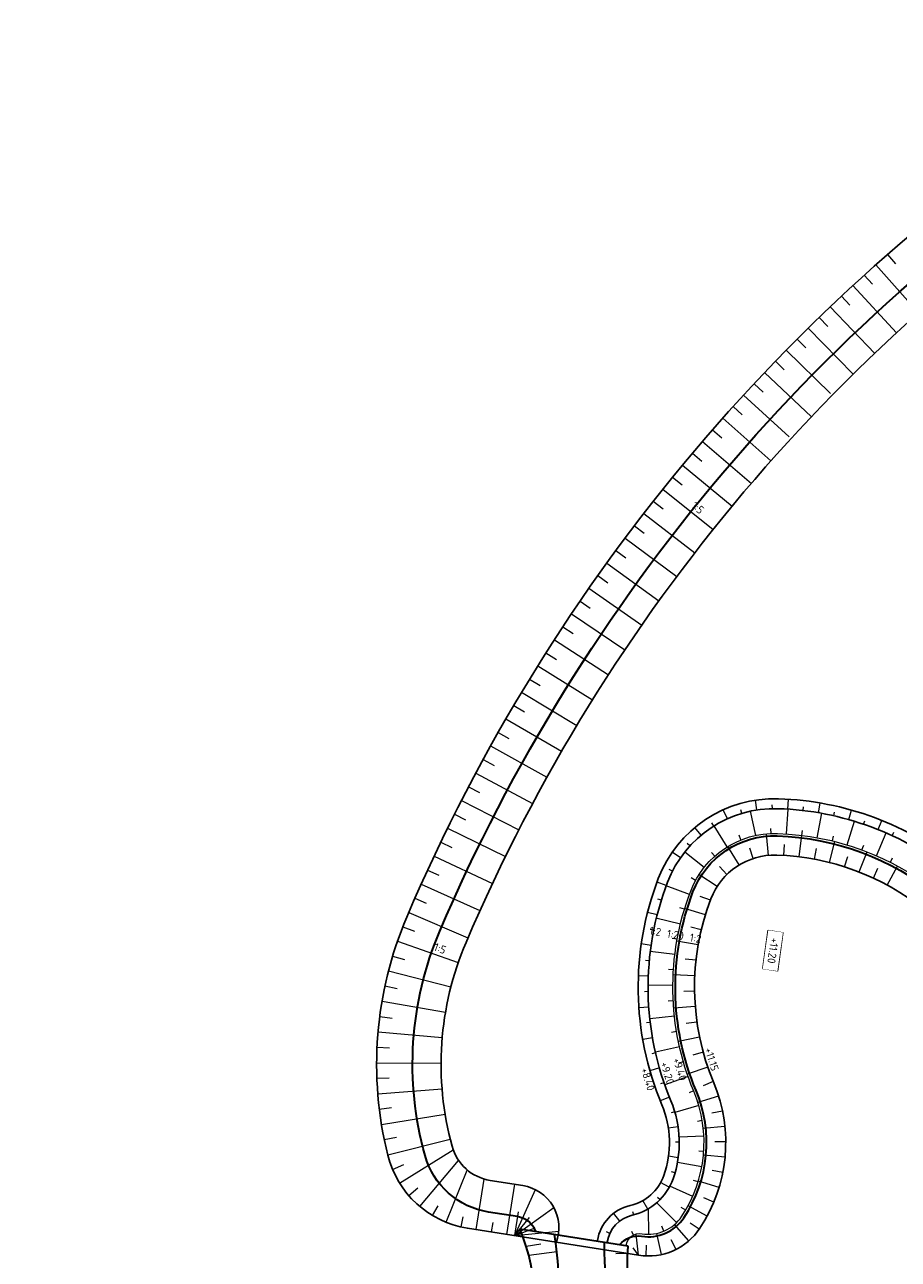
# Model space of a CAD drawing. Header units: metres. Extents: x 232559 to 234458, y 552925 to 554400.
# Tile 29 of 45: x 232938 to 233079, y 554059 to 554258. Entities that reach past the tile are written whole.
import ezdxf
from ezdxf.enums import TextEntityAlignment as Align

# ---------------------------------------------------------------- set-up
doc = ezdxf.new("R2010")
doc.units = ezdxf.units.M
doc.layers.get('Defpoints').update_dxf_attribs({"color": 241})
for name, color, linetype, lineweight in [('N-AL-HOOGTELABEL-S', 7, 'Continuous', 9), ('N-WE-GK-KEERWAND_DAMWAND-G', 30, 'Continuous', 50), ('N-WE-GW-WATERGANG_BODEM-G', 144, 'Continuous', 25), ('N-WE-OB-BESCHOEIING-G', 7, 'OB-BESCHOEIING', 25), ('N-WE-VH-M', 7, 'Continuous', 18), ('X-XX-AL-AANKLEDING-T25', 7, 'Continuous', 25)]:
    doc.layers.add(name, color=color, linetype=linetype, lineweight=lineweight)
for name, color, linetype, lineweight, true_color in [('N-WE-GW-GRONDWERKLIJN-G', 7, 'Continuous', 18, 0x004c00), ('N-WE-GW-TALUDARCERING_KORT-G', 7, 'Continuous', 18, 0x004c00), ('N-WE-GW-TALUDARCERING_LANG-G', 7, 'Continuous', 13, 0x004c00), ('N-WE-GW-WADI-G', 110, 'Continuous', 35, 0x00ff7f), ('N-WE-GW-WATERGANG_INSTEEK-G', 7, 'Continuous', 25, 0x004c00), ('N-WE-WH-WATERLIJN-G', 150, 'Continuous', 35, 0x007fff)]:
    doc.layers.add(name, color=color, linetype=linetype, lineweight=lineweight, true_color=true_color)
doc.styles.add('NLCS-ISO', font='NLCS-ISO.ttf')
doc.styles.add('NLCS-ISO-ANNOTATIEF-T18', font='NLCS-ISO.ttf', dxfattribs={"height": 1.8})
doc.styles.add('NLCS-ISO-M500-T25', font='NLCS-ISO.ttf', dxfattribs={"height": 1.25})
doc.linetypes.add('OB-BESCHOEIING', pattern='A,30,-5,[1,NLCS.SHX,S=1,R=0,X=0,Y=0],-5', length=40)
doc.dimstyles.new('NLCS-ANNOTATIEF-T18-PIJL_L2_H2_A', dxfattribs={"dimtxt": 1.8, "dimasz": 1.8, "dimexe": 1.2, "dimexo": 1.2, "dimgap": 0.7, "dimtad": 1, "dimzin": 0, "dimdsep": 46, "dimtxsty": 'NLCS-ISO-ANNOTATIEF-T18', "dimcen": 0, "dimdle": 2, "dimclrd": 7, "dimclre": 251, "dimclrt": 7, "dimazin": 0, "dimtfac": 1, "dimtofl": 0, "dimtmove": 0, "dimatfit": 3, "dimfxl": 2, "dimtfillclr": 256, "dimtolj": 1, "dimtzin": 0, "dimlwd": 9, "dimlwe": 9, "dimarcsym": 0})

# ---------------------------------------------------------------- blocks, each defined once
blk = doc.blocks.new('*D113')
at = {"layer": 'Defpoints', "color": 0, "transparency": 16777216}
for p in [(232796.7, 554139.99), (233296.5, 554125.8)]:
    blk.add_point(p, dxfattribs=at)
at = {"layer": 'N-WE-VH-M', "color": 7, "lineweight": 9, "transparency": 16777216}
blk.add_line((233283.59, 554126.17), (233294.7, 554125.85), dxfattribs=at)
at = {"layer": 'N-WE-VH-M', "color": 7, "transparency": 16777216}
blk.add_solid([(233294.71, 554126.15), (233294.69, 554125.55), (233296.5, 554125.8)], dxfattribs=at)
at = {"layer": 'N-WE-VH-M', "color": 7, "transparency": 16777216, "insert": (233288.29, 554127.64), "char_height": 1.8, "attachment_point": 5, "rotation": 358.3738, "style": 'NLCS-ISO-ANNOTATIEF-T18'}
blk.add_mtext('\\A1;R500.00', dxfattribs=at)
blk = doc.blocks.new('SAL-HOOGTELABEL_AANLEG-SO')
blk.add_lwpolyline([(-4.84, 1.8), (4.85, 1.8), (4.85, -1.89), (-4.84, -1.89)], close=True)
at = {"style": 'NLCS-ISO'}
blk.add_attdef('HOOGTE', text='', height=2, dxfattribs=at).set_placement((0, 0), align=Align.MIDDLE_CENTER)
blk.add_wipeout([(-4.84, 1.8), (4.85, 1.8), (4.85, -1.89), (-4.84, -1.89)])

msp = doc.modelspace()

# ---------------------------------------------------------------- linework, layer by layer
at = {"layer": 'N-WE-GK-KEERWAND_DAMWAND-G', "const_width": 0.2, "flags": 128}
msp.add_lwpolyline([(233031.998, 554061.188), (233022.12, 554062.749)], dxfattribs=at)
at = {"layer": 'N-WE-GW-GRONDWERKLIJN-G', "flags": 128}
msp.add_lwpolyline([(233034.864, 554060.735, -0.4323638), (233037.429, 554062.658, 0.2932898), (233043.858, 554065.482, 0.2507252), (233045.783, 554085.677, -0.1928476), (233045.289, 554118.026, -0.319485), (233059.292, 554127.333, -0.163137), (233085.215, 554117.714, 0.4562711), (233111.236, 554122.378, 0.2061416), (233116.03, 554158.844, -0.1820303), (233118.906, 554192.904, -0.4444862), (233145.246, 554200.756, 0.1008403), (233200.29, 554180.959), (233229.889, 554176.659, 0.0657898), (233261.723, 554176.25, 0.2691668), (233282.49, 554192.976, -0.118424), (233311.42, 554235.07, 0.410501), (233312.312, 554250.22, 0.410501)], format="xyb", dxfattribs=at)
at = {"layer": 'N-WE-GW-TALUDARCERING_KORT-G'}
for points in [[(233077.048, 554220.843), (233078.366, 554219.339)], [(233073.315, 554217.517), (233074.659, 554216.035)], [(233069.639, 554214.128), (233071.007, 554212.669)], [(233066.02, 554210.679), (233067.412, 554209.243)], [(233062.459, 554207.168), (233063.875, 554205.756)], [(233058.958, 554203.599), (233060.398, 554202.21)], [(233055.517, 554199.971), (233056.98, 554198.607)], [(233052.138, 554196.286), (233053.623, 554194.947)], [(233048.821, 554192.545), (233050.329, 554191.23)], [(233045.568, 554188.748), (233047.097, 554187.459)], [(233042.378, 554184.897), (233043.929, 554183.634)], [(233039.254, 554180.993), (233040.826, 554179.757)], [(233036.196, 554177.038), (233037.789, 554175.828)], [(233033.205, 554173.031), (233034.818, 554171.848)], [(233030.282, 554168.975), (233031.914, 554167.819)], [(233027.427, 554164.87), (233029.079, 554163.742)], [(233024.642, 554160.718), (233026.312, 554159.618)], [(233021.926, 554156.519), (233023.615, 554155.447)], [(233019.282, 554152.276), (233020.988, 554151.233)], [(233016.709, 554147.989), (233018.433, 554146.974)], [(233014.209, 554143.659), (233015.949, 554142.673)], [(233011.782, 554139.288), (233013.539, 554138.331)], [(233009.429, 554134.876), (233011.201, 554133.95)], [(233058.473, 554131.337), (233058.462, 554131.937)], [(233063.461, 554131.029), (233063.531, 554131.625)], [(233007.15, 554130.426), (233008.937, 554129.529)], [(233053.548, 554130.57), (233053.376, 554131.145)], [(233068.386, 554130.184), (233068.519, 554130.769)], [(233073.196, 554128.826), (233073.389, 554129.394)], [(233049.006, 554128.516), (233048.687, 554129.025)], [(233058.263, 554127.329), (233058.232, 554128.128)], [(233063.249, 554127.025), (233063.348, 554127.819)], [(233077.837, 554126.971), (233078.088, 554127.515)], [(233004.946, 554125.938), (233006.748, 554125.071)], [(233045.177, 554125.324), (233044.734, 554125.729)], [(233053.398, 554126.284), (233053.099, 554127.026)], [(233060.327, 554123.781), (233060.433, 554125.528)], [(233068.165, 554126.127), (233068.354, 554126.905)], [(233072.946, 554124.672), (233073.222, 554125.422)], [(233049.173, 554123.657), (233048.641, 554124.254)], [(233055.387, 554123.287), (233054.839, 554124.949)], [(233065.286, 554123.168), (233065.608, 554124.888)], [(233070.129, 554121.941), (233070.664, 554123.607)], [(233042.339, 554121.226), (233041.805, 554121.498)], [(233051.149, 554120.715), (233049.928, 554121.968)], [(233074.782, 554120.12), (233075.521, 554121.706)], [(233077.528, 554122.677), (233077.889, 554123.391)], [(233002.818, 554121.413), (233004.635, 554120.577)], [(233046.085, 554119.756), (233045.382, 554120.138)], [(233000.766, 554116.854), (233002.597, 554116.048)], [(233040.551, 554116.563), (233039.978, 554116.741)], [(233048.47, 554116.544), (233046.832, 554117.16)], [(233044.286, 554115.1), (233043.52, 554115.332)], [(232998.808, 554112.253), (233000.669, 554111.519)], [(233039.321, 554111.719), (233038.732, 554111.836)], [(233047.007, 554111.766), (233045.305, 554112.173)], [(233043.112, 554110.243), (233042.325, 554110.385)], [(232997.168, 554107.531), (232999.083, 554106.953)], [(233038.607, 554106.772), (233038.009, 554106.827)], [(233046.151, 554106.843), (233044.412, 554107.035)], [(233042.503, 554105.283), (233041.704, 554105.334)], [(232995.923, 554102.69), (232997.879, 554102.272)], [(233038.417, 554101.778), (233037.817, 554101.77)], [(233045.916, 554101.852), (233044.166, 554101.825)], [(233042.466, 554100.285), (233041.667, 554100.245)], [(232995.081, 554097.763), (232997.064, 554097.508)], [(233038.752, 554096.792), (233038.156, 554096.72)], [(233046.305, 554096.87), (233044.572, 554096.626)], [(233043.003, 554095.317), (233042.214, 554095.186)], [(232994.647, 554092.783), (232996.645, 554092.692)], [(233039.609, 554091.868), (233039.025, 554091.734)], [(233047.312, 554091.976), (233045.623, 554091.517)], [(233044.107, 554090.443), (233043.338, 554090.222)], [(232994.626, 554087.785), (232996.625, 554087.859)], [(233040.979, 554087.062), (233040.412, 554086.867)], [(233045.762, 554085.728), (233045.023, 554085.42)], [(233048.921, 554087.246), (233047.303, 554086.58)], [(232995.017, 554082.801), (232997.002, 554083.04)], [(233042.72, 554082.377), (233042.145, 554082.205)], [(233050.422, 554082.485), (233048.709, 554082.127)], [(233047.153, 554080.937), (233046.364, 554080.805)], [(232995.817, 554077.867), (232997.776, 554078.269)], [(233043.449, 554077.447), (233042.849, 554077.445)], [(233047.402, 554075.954), (233046.604, 554076.007)], [(233050.949, 554077.521), (233049.199, 554077.511)], [(232997.151, 554073.057), (232998.983, 554073.827)], [(233042.759, 554072.512), (233042.183, 554072.679)], [(233050.479, 554072.552), (233048.762, 554072.889)], [(232999.777, 554068.827), (233001.222, 554070.079)], [(233046.496, 554071.049), (233045.732, 554071.284)], [(233049.031, 554067.774), (233047.415, 554068.447)], [(233003.59, 554065.625), (233004.517, 554067.171)], [(233016.895, 554062.359), (233017.504, 554066.211)], [(233044.484, 554066.484), (233043.745, 554066.918)], [(233008.21, 554063.768), (233008.58, 554065.392)], [(233013.142, 554062.952), (233013.385, 554064.493)], [(233016.895, 554062.359), (233019.284, 554065.311)], [(233016.895, 554062.359), (233020.187, 554063.624)], [(233040.957, 554063.084), (233040.611, 554063.908)], [(233046.662, 554063.381), (233045.224, 554064.378)], [(233036.066, 554062.458), (233035.789, 554063.013)], [(233036.883, 554059.201), (233036.506, 554062.622)], [(233042.924, 554060.138), (233042.14, 554061.703)], [(233018.737, 554060.674), (233021.103, 554061.035)], [(233036.883, 554059.201), (233036.013, 554060.387)], [(233038.09, 554059.085), (233038.152, 554060.834)], [(233035.037, 554059.496), (233033.179, 554059.447)]]:
    msp.add_lwpolyline(points, dxfattribs=at)
at = {"layer": 'N-WE-GW-TALUDARCERING_LANG-G'}
for points in [[(233075.175, 554219.188), (233082.094, 554211.423)], [(233071.47, 554215.83), (233078.518, 554208.183)], [(233067.822, 554212.411), (233074.998, 554204.883)], [(233064.232, 554208.931), (233071.533, 554201.525)], [(233060.701, 554205.391), (233067.84, 554198.389)], [(233057.23, 554201.792), (233064.776, 554194.636)], [(233053.82, 554198.136), (233061.19, 554191.377)], [(233050.472, 554194.422), (233058.254, 554187.523)], [(233047.187, 554190.653), (233055.084, 554183.886)], [(233043.965, 554186.829), (233051.975, 554180.196)], [(233040.808, 554182.952), (233048.928, 554176.454)], [(233037.717, 554179.022), (233045.945, 554172.661)], [(233034.692, 554175.041), (233043.026, 554168.819)], [(233031.735, 554171.009), (233040.172, 554164.928)], [(233028.846, 554166.928), (233037.384, 554160.99)], [(233026.026, 554162.8), (233034.662, 554157.006)], [(233023.275, 554158.624), (233032.008, 554152.977)], [(233020.595, 554154.403), (233029.422, 554148.903)], [(233017.987, 554150.138), (233026.904, 554144.787)], [(233015.45, 554145.829), (233024.456, 554140.628)], [(233012.986, 554141.478), (233022.079, 554136.43)], [(233010.596, 554137.087), (233019.772, 554132.192)], [(233008.28, 554132.656), (233017.537, 554127.915)], [(233055.985, 554131.12), (233055.739, 554132.701)], [(233060.971, 554131.256), (233061.075, 554132.852)], [(233065.935, 554130.671), (233066.205, 554132.248)], [(233051.207, 554129.697), (233050.548, 554131.155)], [(233055.785, 554127.017), (233054.946, 554130.928)], [(233060.761, 554127.261), (233061.023, 554131.252)], [(233065.72, 554126.647), (233066.439, 554130.582)], [(233070.809, 554129.568), (233071.244, 554131.108)], [(233075.541, 554127.96), (233076.135, 554129.445)], [(233006.038, 554128.186), (233015.374, 554123.602)], [(233046.983, 554127.05), (233045.959, 554128.279)], [(233051.172, 554125.153), (233049.06, 554128.55)], [(233070.576, 554125.468), (233071.742, 554129.295)], [(233075.265, 554123.74), (233076.862, 554127.408)], [(233057.829, 554123.794), (233057.511, 554127.28)], [(233062.816, 554123.552), (233063.245, 554127.026)], [(233067.727, 554122.63), (233068.586, 554126.023)], [(233003.872, 554123.68), (233013.283, 554119.253)], [(233043.62, 554123.371), (233042.304, 554124.282)], [(233047.461, 554121.84), (233044.325, 554124.323)], [(233053.121, 554122.243), (233051.305, 554125.235)], [(233072.484, 554121.103), (233073.76, 554124.362)], [(233077.015, 554118.995), (233078.687, 554122.07)], [(233041.355, 554118.93), (233039.854, 554119.484)], [(233049.573, 554118.782), (233046.627, 554120.673)], [(233001.782, 554119.138), (233011.266, 554114.87)], [(233045.08, 554117.47), (233041.326, 554118.849)], [(232999.769, 554114.561), (233009.323, 554110.453)], [(233039.872, 554114.157), (233038.321, 554114.551)], [(233043.629, 554112.688), (233039.655, 554113.649)], [(233047.664, 554114.178), (233044.317, 554115.203)], [(232997.94, 554109.909), (233007.764, 554106.497)], [(233038.899, 554109.255), (233037.315, 554109.484)], [(233046.502, 554109.318), (233043.054, 554109.917)], [(233042.736, 554107.771), (233038.766, 554108.259)], [(232996.496, 554105.124), (233006.568, 554102.532)], [(233038.446, 554104.278), (233036.847, 554104.339)], [(233045.956, 554104.351), (233042.46, 554104.516)], [(233042.413, 554102.784), (233038.413, 554102.814)], [(232995.451, 554100.235), (233005.702, 554098.483)], [(233038.519, 554099.281), (233036.922, 554099.173)], [(233042.663, 554097.794), (233038.687, 554097.364)], [(233046.033, 554099.355), (233042.543, 554099.083)], [(232994.813, 554095.278), (233005.174, 554094.376)], [(233039.116, 554094.319), (233037.54, 554094.044)], [(233046.732, 554094.408), (233043.304, 554093.702)], [(233043.485, 554092.864), (233039.584, 554091.981)], [(232994.585, 554090.284), (233004.985, 554090.24)], [(233048.043, 554089.586), (233044.729, 554088.459)], [(233040.231, 554089.447), (233038.692, 554089.009)], [(233044.866, 554088.062), (233041.092, 554086.737)], [(232994.77, 554085.289), (233005.138, 554086.102)], [(233041.852, 554084.72), (233040.368, 554084.122)], [(233049.79, 554084.903), (233046.452, 554083.849)], [(232995.366, 554080.326), (233005.632, 554081.991)], [(233046.597, 554083.373), (233042.755, 554082.258)], [(233043.261, 554079.938), (233041.678, 554079.704)], [(233050.81, 554080.016), (233047.329, 554079.647)], [(232996.369, 554075.429), (233006.463, 554077.934)], [(233047.422, 554078.453), (233043.427, 554078.253)], [(232998.296, 554070.838), (233006.945, 554076.209)], [(233001.556, 554067.075), (233007.81, 554074.519)], [(233043.281, 554074.955), (233041.696, 554075.177)], [(233047.092, 554073.475), (233043.158, 554074.201)], [(233050.838, 554075.024), (233047.354, 554075.354)], [(233005.826, 554064.513), (233009.222, 554072.962)], [(233010.673, 554063.342), (233011.962, 554071.503)], [(233015.611, 554062.562), (233016.891, 554070.662)], [(233016.895, 554062.359), (233020.207, 554069.803)], [(233041.841, 554070.189), (233040.438, 554070.959)], [(233045.623, 554068.708), (233041.921, 554070.339)], [(233049.874, 554070.127), (233046.525, 554071.142)], [(233038.38, 554066.651), (233037.579, 554068.036)], [(233043.022, 554064.465), (233039.826, 554067.685)], [(233039.924, 554068.602), (233040.353, 554068.183)], [(233016.895, 554062.359), (233023.17, 554066.921)], [(233032.811, 554065.934), (233033.794, 554064.672)], [(233035.918, 554066.287), (233036.068, 554065.706)], [(233038.524, 554062.579), (233038.473, 554066.705)], [(233047.957, 554065.518), (233044.876, 554067.179)], [(233044.997, 554061.525), (233042.703, 554064.169)], [(233016.895, 554062.359), (233023.977, 554063.106)], [(233032.241, 554062.716), (233031.696, 554062.968)], [(233040.573, 554059.308), (233039.828, 554062.728)], [(233019.154, 554059.233), (233023.69, 554059.784)]]:
    msp.add_lwpolyline(points, dxfattribs=at)
at = {"layer": 'N-WE-GW-WADI-G'}
for points in [[(233017.864, 554040.267, 0.2022058), (233017.706, 554063.446)], [(233022.239, 554039.594, 0.1099815), (233023.277, 554062.566)], [(233031.31, 554061.297, 0.1326328), (233037.443, 554037.278)], [(233035.126, 554060.693, 0.2493824), (233045.35, 554036.056)]]:
    msp.add_lwpolyline(points, format="xyb", dxfattribs=at)
msp.add_lwpolyline([(233017.706, 554063.446), (233035.126, 554060.693)], dxfattribs=at)
at = {"layer": 'N-WE-GW-WATERGANG_BODEM-G', "flags": 128}
for points in [[(233225.798, 554217.35, 0.4276553), (233232.127, 554212.776, 0.1836674), (233268.211, 554234.687, -0.2884626), (233277.325, 554237.987, 0.2842599), (233298.553, 554245.485, -0.4659059), (233307.126, 554245.669, -0.4085719), (233306.753, 554238.394, 0.1156793), (233277.263, 554194.985, -0.2680193), (233260.963, 554181.799, -0.0655761), (233230.694, 554182.201), (233201.095, 554186.501, -0.1008403), (233148.158, 554205.54, 0.4444862), (233113.85, 554195.311, 0.1820303), (233110.642, 554157.318, -0.2061416), (233106.425, 554125.244, -0.4562711), (233088.731, 554122.073, 0.163137), (233059.471, 554132.93, 0.319485), (233040.059, 554120.029, 0.1928476), (233040.617, 554083.516, -0.1859973), (233040.943, 554072.087, -0.2563248), (233035.492, 554067.212, 0.3055788), (233030.235, 554061.567)], [(233221.612, 554216.927, -0.4276553), (233216.326, 554211.179, -0.1907899), (233175.361, 554226.51), (233166.141, 554234.847, 0.3383241), (233118.219, 554238.818, 0.1505562), (233009.012, 554109.725, 0.1690748), (233006.759, 554076.795, 0.2949843), (233012.904, 554071.292), (233018.175, 554070.459, -0.4744979), (233023.561, 554061.225, -0.4744979)]]:
    msp.add_lwpolyline(points, format="xyb", dxfattribs=at)
at = {"layer": 'N-WE-GW-WATERGANG_INSTEEK-G', "flags": 128}
for points in [[(233314.943, 554252.528, 0.4659059), (233290.449, 554252.003, -0.2842599), (233279.537, 554248.149, 0.2884626), (233260.006, 554241.078, -0.204877), (233226.276, 554222.438), (233220.126, 554221.817, -0.2120573), (233182.336, 554234.224), (233173.116, 554242.561, 0.3383241), (233112.609, 554247.575, 0.1505562), (232999.446, 554113.807, 0.1634169), (232996.389, 554075.346, 0.3009789), (233009.253, 554063.567), (233036.883, 554059.201)], [(233036.883, 554059.201, 0.2932898), (233046.773, 554063.545, 0.2507252), (233049.012, 554087.028, -0.1928476), (233048.557, 554116.774, -0.319485), (233059.18, 554123.834, -0.163137), (233083.017, 554114.989, 0.4562711), (233114.242, 554120.587, 0.2061416), (233119.397, 554159.797, -0.1820303), (233122.066, 554191.399, -0.4444862), (233143.426, 554197.767, 0.1008403), (233199.787, 554177.495), (233229.386, 554173.196, 0.0659053), (233262.194, 554172.781, 0.2697044), (233285.758, 554191.721, -0.118424), (233313.762, 554232.468, 0.410501), (233314.943, 554252.528)]]:
    msp.add_lwpolyline(points, format="xyb", dxfattribs=at)
at = {"layer": 'N-WE-OB-BESCHOEIING-G', "ltscale": 0.25, "flags": 128}
msp.add_lwpolyline([(233031.816, 554061.318, -0.3055788), (233035.854, 554065.654, 0.2563248), (233042.451, 554071.554, 0.1859973), (233042.093, 554084.133, -0.1928476), (233041.553, 554119.456, -0.319485), (233059.419, 554131.331, -0.163137), (233087.726, 554120.827, 0.4562711), (233107.799, 554124.425, 0.2061416), (233112.181, 554157.754, -0.1820303), (233115.295, 554194.623, -0.4444862), (233147.326, 554204.173, 0.1008403), (233200.865, 554184.918), (233230.464, 554180.618, 0.0656414), (233261.181, 554180.213, 0.2683933), (233278.757, 554194.411, -0.1156793), (233307.836, 554237.217, 0.4085718), (233308.324, 554246.727)], format="xyb", dxfattribs=at)
at = {"layer": 'N-WE-WH-WATERLIJN-G', "flags": 128}
msp.add_lwpolyline([(233033.82, 554060.9, -0.2679492), (233037.367, 554062.263, 0.2932898), (233044.191, 554065.261, 0.2507252), (233046.152, 554085.832, -0.1928476), (233045.662, 554117.883, -0.319485), (233059.279, 554126.933, -0.163137), (233084.964, 554117.402, 0.4562711), (233111.579, 554122.173, 0.2061416), (233116.415, 554158.953, -0.1820303), (233119.267, 554192.732, -0.4444862), (233145.038, 554200.415, 0.1008403), (233200.232, 554180.563), (233229.832, 554176.263, 0.0658037), (233261.777, 554175.853, 0.2692339), (233282.864, 554192.833, -0.118424), (233311.688, 554234.772, 0.410501), (233312.613, 554250.484, 0.4917048), (233294.753, 554249.391, 0.005805), (233294.589, 554249.18, -0.290951), (233278.473, 554243.263, 0.2884626), (233263.951, 554238.005, -0.2033627), (233227.086, 554217.494)], format="xyb", dxfattribs=at)
at = {"layer": 'N-WE-WH-WATERLIJN-G', "ltscale": 2}
msp.add_lwpolyline([(233020.298, 554063.036, 0.2679504), (233017.344, 554065.427), (233012.651, 554066.168, -0.2935286), (233002.4, 554075.3, -0.1704531), (233004.781, 554111.53, -0.150782), (233115.954, 554242.83, -0.3380776), (233170.378, 554238.296), (233178.983, 554230.515, 0.2105394), (233220.321, 554216.811)], format="xyb", dxfattribs=at)

# ---------------------------------------------------------------- texts
at = {"layer": 'N-WE-VH-M', "style": 'NLCS-ISO-M500-T25'}
for s, p in [('+11.15', (233047.728, 554090.553)), ('+8.40', (233037.416, 554087.335)), ('+9.20', (233040.568, 554088.319)), ('+9.40', (233042.574, 554088.944))]:
    msp.add_text(s, height=1.25, rotation=287.27021, dxfattribs=at).set_placement(p, align=Align.BOTTOM_CENTER)
at = {"layer": 'X-XX-AL-AANKLEDING-T25', "style": 'NLCS-ISO'}
for s, rotation, p in [('1:5', 319.63622, (233045.764, 554179.154)), ('1:2', 350.21567, (233039.398, 554110.49)), ('1:20', 350.21567, (233042.65, 554109.929)), ('1:5', 339.05034, (233004.445, 554107.775)), ('1:2', 350.21567, (233045.902, 554109.368))]:
    msp.add_text(s, height=1.3, rotation=rotation, dxfattribs=at).set_placement(p, align=Align.BOTTOM_CENTER)

# ---------------------------------------------------------------- dimensions: what is measured, and where the dimension line sits
at = {"layer": 'N-WE-VH-M'}
dim = msp.add_radius_dim(center=(232796.704, 554139.992), mpoint=(233296.502, 554125.802), dimstyle='NLCS-ANNOTATIEF-T18-PIJL_L2_H2_A', dxfattribs=at)
dim.commit()
dim.dimension.update_dxf_attribs({"geometry": '*D113', "text_midpoint": (233288.245, 554126.037), "dimtype": 164})

# ---------------------------------------------------------------- next in the draw order: block references
at = {"layer": 'N-AL-HOOGTELABEL-S', "xscale": 0.6499999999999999, "yscale": 0.6499999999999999, "zscale": 0.6499999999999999, "rotation": 261.7937324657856}
msp.add_blockref('SAL-HOOGTELABEL_AANLEG-SO', (233058.581, 554108.394), dxfattribs=at).add_auto_attribs({'HOOGTE': '+11.20'})

doc.saveas('drawing.dxf')
